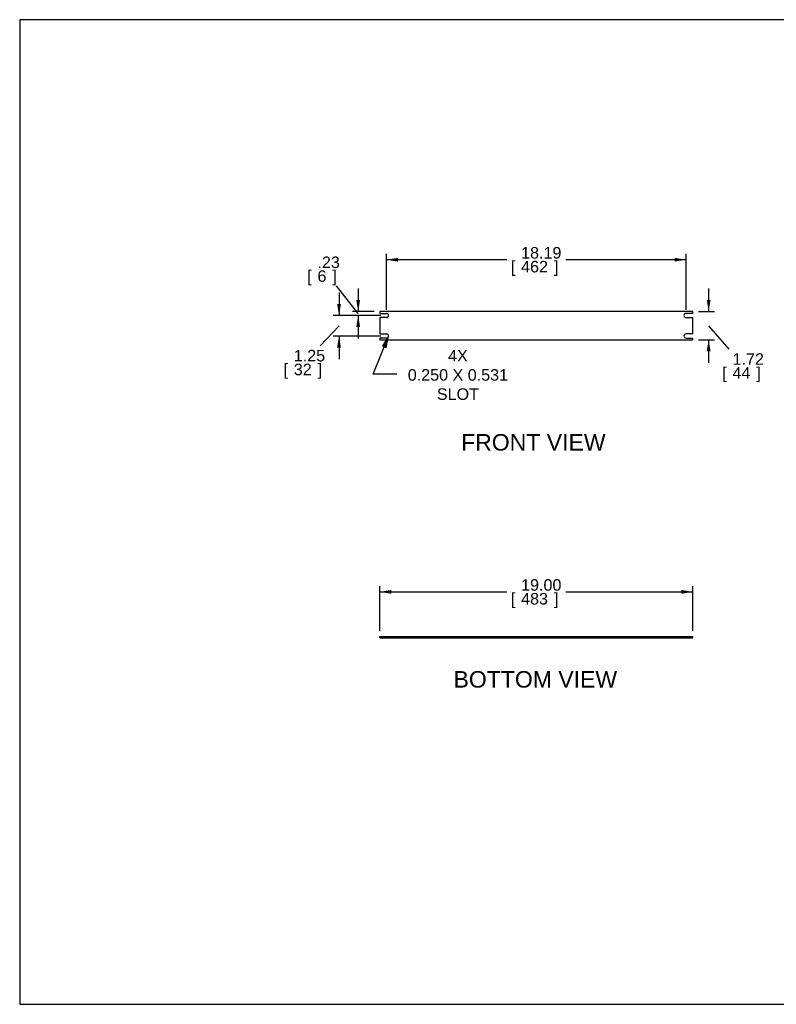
# Model space of a CAD drawing. Header units: inches. Extents: x 0 to 80, y 0 to 59.8.
# Tile 1 of 30: x 0 to 45.9, y 0 to 59.8. Entities that reach past the tile are written whole.
import ezdxf
from ezdxf.enums import TextEntityAlignment as Align

# ---------------------------------------------------------------- set-up
doc = ezdxf.new("R2010")
doc.units = ezdxf.units.IN
doc.header["$MEASUREMENT"] = 0
doc.layers.add('COM41754', color=7, linetype='Continuous')
doc.layers.add('Default', color=7, linetype='Continuous')
doc.styles.add('SEACAD_Arial', font='arial.ttf')
doc.dimstyles.new('WEB', dxfattribs={"dimtxt": 0.7, "dimasz": 0.7, "dimexe": 0.35, "dimexo": 0.35, "dimgap": 0.07, "dimtad": 0, "dimtih": 1, "dimtoh": 1, "dimzin": 4, "dimdsep": 46, "dimtxsty": 'SEACAD_Arial', "dimblk1": '_SE_FILLED', "dimblk2": '_SE_FILLED', "dimsah": 1, "dimcen": 0.35, "dimadec": 0, "dimazin": 0, "dimtfac": 1, "dimtofl": 0, "dimtmove": 0, "dimatfit": 3, "dimfxl": 1, "dimtolj": 1, "dimtzin": 4, "dimarcsym": 0})

# ---------------------------------------------------------------- blocks, each defined once
blk = doc.blocks.new('SEANNOT_GROUP')
at = {"layer": 'Default', "linetype": 'Continuous'}
blk.add_hatch(color=7, dxfattribs=at).paths.add_polyline_path([(0.217, 0), (0.369, 0.693), (0, 0.087)])
at = {"layer": 'Default', "color": 7, "linetype": 'Continuous'}
for p, q in [((-0.559, -1.621), (0.369, 0.693)), ((0.369, 0.693), (0, 0.087)), ((0.217, 0), (0.369, 0.693)), ((0, 0.087), (0.217, 0)), ((0.869, -1.621), (-0.559, -1.621))]:
    blk.add_line(p, q, dxfattribs=at)
at = {"layer": 'Default', "color": 7, "linetype": 'Continuous', "const_width": 0.00035}
blk.add_lwpolyline([(0.217, 0), (0.369, 0.693), (0, 0.087), (0.217, 0)], close=True, dxfattribs=at)
blk = doc.blocks.new('SE2')
at = {"layer": 'COM41754', "color": 7, "linetype": 'Continuous'}
for p, q in [((19, 1.718), (0, 1.718)), ((0, 1.718), (0, 1.609)), ((0, 1.609), (0.406, 1.609)), ((0, 1.359), (0, 0.359)), ((0.406, 1.359), (0, 1.359)), ((19, 1.609), (18.594, 1.609)), ((18.594, 1.359), (19, 1.359)), ((19, 1.609), (19, 1.718)), ((19, 0.359), (19, 1.359)), ((0, 0.359), (0.406, 0.359)), ((0, 0.109), (0, 0)), ((0.406, 0.109), (0, 0.109)), ((0, 0), (19, 0)), ((19, 0.359), (18.594, 0.359)), ((18.594, 0.109), (19, 0.109)), ((19, 0), (19, 0.109))]:
    blk.add_line(p, q, dxfattribs=at)
for centre, start, end in [((0.406, 1.484), 270, 90), ((18.594, 1.484), 90, 270), ((0.406, 0.234), 270, 90), ((18.594, 0.234), 90, 270)]:
    blk.add_arc(centre, 0.125, start, end, dxfattribs=at)
blk = doc.blocks.new('SE3')
at = {"layer": 'COM41754', "color": 7, "linetype": 'Continuous'}
for p, q in [((0, 0.072), (19, 0.072)), ((0, 0), (0, 0.072)), ((0, 0), (19, 0)), ((19, 0), (19, 0.072))]:
    blk.add_line(p, q, dxfattribs=at)
blk = doc.blocks.new('DMBLK1')
at = {"layer": 'Default', "linetype": 'Continuous', "transparency": 16777216}
for points in [[(22.969, 45.325), (22.269, 45.209), (22.969, 45.092)], [(39.757, 45.325), (39.757, 45.092), (40.457, 45.209)]]:
    blk.add_hatch(color=7, dxfattribs=at).paths.add_polyline_path(points)
at = {"layer": 'Default', "color": 7, "linetype": 'Continuous', "transparency": 16777216}
for p, q in [((22.269, 42.176), (22.269, 45.559)), ((40.457, 42.176), (40.457, 45.559)), ((29.574, 45.209), (22.269, 45.209)), ((40.457, 45.209), (33.153, 45.209))]:
    blk.add_line(p, q, dxfattribs=at)
at = {"layer": 'Default', "color": 7, "linetype": 'Continuous', "transparency": 16777216, "style": 'SEACAD_Arial'}
for s, p in [('18.19', (30.443, 45.979)), ('[', (29.819, 45.139)), ('462', (30.443, 45.139)), (']', (32.436, 45.139))]:
    blk.add_text(s, height=0.7, dxfattribs=at).set_placement(p, align=Align.TOP_LEFT)
blk = doc.blocks.new('_SE_FILLED')
at = {"color": 0}
blk.add_line((0, 0), (-1, 0), dxfattribs=at)
blk.add_solid([(0, 0), (-1, -0.1665), (-1, 0.1665), (0, 0)], dxfattribs=at)
blk = doc.blocks.new('DMBLK2')
at = {"layer": 'Default', "linetype": 'Continuous', "transparency": 16777216}
for points in [[(41.945, 42.76), (41.712, 42.76), (41.829, 42.06)], [(41.945, 39.642), (41.829, 40.342), (41.712, 39.642)]]:
    blk.add_hatch(color=7, dxfattribs=at).paths.add_polyline_path(points)
at = {"layer": 'Default', "color": 7, "linetype": 'Continuous', "transparency": 16777216}
for p, q in [((41.829, 43.46), (41.829, 42.06)), ((41.213, 42.06), (42.179, 42.06)), ((41.829, 41.201), (43.056, 39.773)), ((41.213, 40.342), (42.179, 40.342)), ((41.829, 40.342), (41.829, 38.942))]:
    blk.add_line(p, q, dxfattribs=at)
at = {"layer": 'Default', "color": 7, "linetype": 'Continuous', "transparency": 16777216, "style": 'SEACAD_Arial'}
for s, p in [('1.72', (43.282, 39.528)), ('[', (42.658, 38.688)), ('44', (43.282, 38.688)), (']', (44.727, 38.688))]:
    blk.add_text(s, height=0.7, dxfattribs=at).set_placement(p, align=Align.TOP_LEFT)
blk = doc.blocks.new('DMBLK3')
at = {"layer": 'Default', "linetype": 'Continuous', "transparency": 16777216}
for points in [[(19.271, 42.526), (19.387, 41.826), (19.504, 42.526)], [(19.271, 39.876), (19.504, 39.876), (19.387, 40.576)]]:
    blk.add_hatch(color=7, dxfattribs=at).paths.add_polyline_path(points)
at = {"layer": 'Default', "color": 7, "linetype": 'Continuous', "transparency": 16777216}
for p, q in [((19.387, 43.226), (19.387, 41.826)), ((21.919, 41.826), (19.037, 41.826)), ((19.387, 41.201), (18.241, 39.981)), ((21.919, 40.576), (19.037, 40.576)), ((19.387, 40.576), (19.387, 39.176))]:
    blk.add_line(p, q, dxfattribs=at)
at = {"layer": 'Default', "color": 7, "linetype": 'Continuous', "transparency": 16777216, "style": 'SEACAD_Arial'}
for s, p in [('1.25', (16.641, 39.736)), ('[', (16.017, 38.896)), ('32', (16.641, 38.896)), (']', (18.086, 38.896))]:
    blk.add_text(s, height=0.7, dxfattribs=at).set_placement(p, align=Align.TOP_LEFT)
blk = doc.blocks.new('DMBLK4')
at = {"layer": 'Default', "linetype": 'Continuous', "transparency": 16777216}
for points in [[(20.435, 42.76), (20.552, 42.06), (20.668, 42.76)], [(20.435, 41.126), (20.668, 41.126), (20.552, 41.826)]]:
    blk.add_hatch(color=7, dxfattribs=at).paths.add_polyline_path(points)
at = {"layer": 'Default', "color": 7, "linetype": 'Continuous', "transparency": 16777216}
for p, q in [((20.552, 41.943), (19.244, 43.619)), ((20.552, 43.46), (20.552, 42.06)), ((21.513, 42.06), (20.202, 42.06)), ((21.919, 41.826), (20.202, 41.826)), ((20.552, 41.826), (20.552, 40.426))]:
    blk.add_line(p, q, dxfattribs=at)
at = {"layer": 'Default', "color": 7, "linetype": 'Continuous', "transparency": 16777216, "style": 'SEACAD_Arial'}
for s, p in [('.23', (18.079, 45.404)), ('[', (17.455, 44.564)), ('6', (18.079, 44.564)), (']', (18.977, 44.564))]:
    blk.add_text(s, height=0.7, dxfattribs=at).set_placement(p, align=Align.TOP_LEFT)
blk = doc.blocks.new('DMBLK5')
at = {"layer": 'Default', "linetype": 'Continuous', "transparency": 16777216}
for points in [[(22.563, 25.159), (21.863, 25.043), (22.563, 24.926)], [(40.163, 25.159), (40.163, 24.926), (40.863, 25.043)]]:
    blk.add_hatch(color=7, dxfattribs=at).paths.add_polyline_path(points)
at = {"layer": 'Default', "color": 7, "linetype": 'Continuous', "transparency": 16777216}
for p, q in [((21.863, 22.675), (21.863, 25.393)), ((40.863, 22.675), (40.863, 25.393)), ((21.863, 25.043), (29.574, 25.043)), ((33.153, 25.043), (40.863, 25.043))]:
    blk.add_line(p, q, dxfattribs=at)
at = {"layer": 'Default', "color": 7, "linetype": 'Continuous', "transparency": 16777216, "style": 'SEACAD_Arial'}
for s, p in [('19.00', (30.443, 25.813)), ('[', (29.819, 24.973)), ('483', (30.443, 24.973)), (']', (32.436, 24.973))]:
    blk.add_text(s, height=0.7, dxfattribs=at).set_placement(p, align=Align.TOP_LEFT)

msp = doc.modelspace()

# ---------------------------------------------------------------- linework, layer by layer
at = {"layer": 'Default', "color": 7, "linetype": 'Continuous'}
for p, q in [((80, 59.783), (0, 59.783)), ((0, 59.783), (0, 0)), ((0, 0), (80, 0))]:
    msp.add_line(p, q, dxfattribs=at)

# ---------------------------------------------------------------- block references
at = {"layer": 'Default', "color": 7}
for name, p in [('SE2', (21.863, 40.342)), ('SEANNOT_GROUP', (22.025, 39.883)), ('SE3', (21.863, 22.253))]:
    msp.add_blockref(name, p, dxfattribs=at)

# ---------------------------------------------------------------- texts
at = {"layer": 'Default'}
for s, insert, char_height, width, attachment_point in [('{\\fArial|b0||i0||c0|p34;\\C7;\\W1.;4X\\P}{\\fArial|b0||i0||c0|p34;\\C7;\\W1.;0.250 X 0.531\\P}{\\fArial|b0||i0||c0|p34;\\C7;\\W1.;SLOT}', (26.606, 39.732), 0.7, 6.10218, 2), ('{\\fArial|b0||i0||c0|p34;\\C7;\\W1.;FRONT VIEW}', (26.802, 34.622), 1, 8.84783, 1), ('{\\fArial|b0||i0||c0|p34;\\C7;\\W1.;BOTTOM VIEW}', (26.341, 20.231), 1, 10.04348, 1)]:
    msp.add_mtext(s, dxfattribs=dict(at, insert=insert, char_height=char_height, width=width, attachment_point=attachment_point))

# ---------------------------------------------------------------- dimensions: what is measured, and where the dimension line sits
at = {"layer": 'Default', "color": 7, "linetype": 'Continuous'}
dim = msp.add_linear_dim(base=(22.269, 45.209), p1=(40.457, 41.826), p2=(22.269, 41.826), text='\\A1;<>', dimstyle='WEB', override={"dimpost": '\\X'}, dxfattribs=at)
dim.commit()
dim.dimension.update_dxf_attribs({"geometry": 'DMBLK1', "text_midpoint": (31.363, 45.209), "dimtype": 160})
for base, p1, p2, angle, picture, middle, dimtype in [((20.552, 41.826), (21.863, 42.06), (22.269, 41.826), 90, 'DMBLK4', (18.452, 44.634), 160), ((19.387, 41.826), (22.269, 41.826), (22.269, 40.576), 270, 'DMBLK3', (17.287, 38.966), 161), ((41.829, 42.06), (40.863, 42.06), (40.863, 40.342), 270, 'DMBLK2', (43.929, 38.758), 161), ((21.863, 25.043), (21.863, 22.325), (40.863, 22.325), 0, 'DMBLK5', (31.363, 25.043), 161)]:
    dim = msp.add_linear_dim(base=base, p1=p1, p2=p2, angle=angle, text='\\A1;<>', dimstyle='WEB', override={"dimpost": '\\X'}, dxfattribs=at)
    dim.commit()
    dim.dimension.update_dxf_attribs({"geometry": picture, "text_midpoint": middle, "dimtype": dimtype})

doc.saveas('drawing.dxf')
